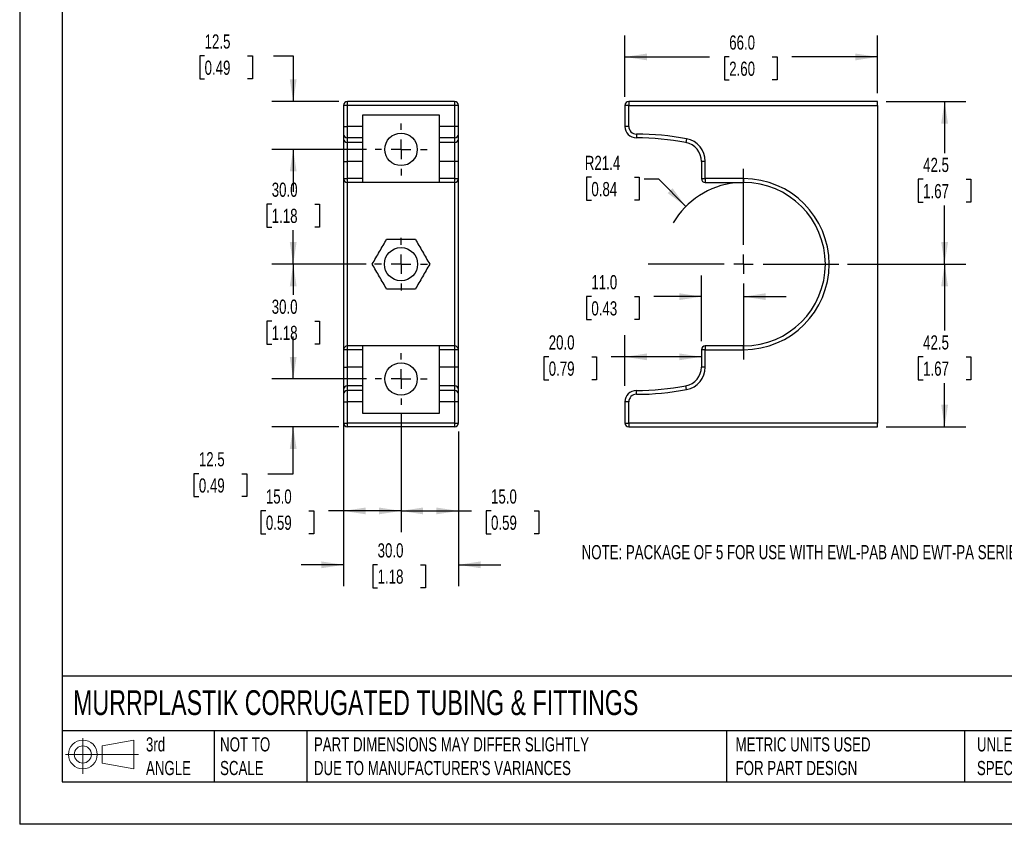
# Model space of a CAD drawing. Header units: millimetres. Extents: x 0 to 495, y 0 to 378.
# Tile 1 of 4: x 0 to 257, y 0 to 210. Entities that reach past the tile are written whole.
import ezdxf

# ---------------------------------------------------------------- set-up
doc = ezdxf.new("R2010")
doc.units = ezdxf.units.MM
doc.header["$LTSCALE"] = 1.75
doc.linetypes.add('CENTERX2', pattern=[20.32, 12.7, -2.54, 2.54, -2.54])
doc.layers.add('CENTER', color=40, linetype='CENTERX2')
doc.layers.add('DIMENSIONS', color=140, linetype='Continuous', lineweight=25)
doc.layers.add('TEXT', color=140, linetype='Continuous', lineweight=25)
doc.styles.add('SLDTEXTSTYLE0', font='TXT', dxfattribs={"width": 0.7})
doc.dimstyles.new('SLDDIMSTYLE0', dxfattribs={"dimtxt": 3.776514, "dimasz": 5.7785, "dimexe": 0, "dimexo": 0.0625, "dimgap": 0.944128, "dimtad": 0, "dimtih": 1, "dimtoh": 1, "dimdec": 1, "dimrnd": 1e-09, "dimzin": 4, "dimdsep": 46, "dimtxsty": 'SLDTEXTSTYLE0', "dimsah": 1, "dimcen": 0.09, "dimadec": 0, "dimazin": 1, "dimtfac": 1, "dimtdec": 1, "dimtmove": 0, "dimatfit": 0, "dimfxl": 0, "dimfrac": 2, "dimtolj": 1, "dimtzin": 12, "dimarcsym": 0})
doc.dimstyles.new('SLDDIMSTYLE1', dxfattribs={"dimtxt": 3.776514, "dimasz": 5.7785, "dimexe": 0, "dimexo": 0.0625, "dimgap": 0.944128, "dimtad": 0, "dimtih": 1, "dimtoh": 1, "dimdec": 1, "dimrnd": 1e-09, "dimzin": 12, "dimdsep": 46, "dimtxsty": 'SLDTEXTSTYLE0', "dimsah": 1, "dimcen": 0.09, "dimadec": 0, "dimazin": 3, "dimtfac": 1, "dimtdec": 1, "dimtmove": 0, "dimatfit": 0, "dimfxl": 0, "dimfrac": 2, "dimtolj": 1, "dimtzin": 12, "dimarcsym": 0})
doc.dimstyles.new('SLDDIMSTYLE2', dxfattribs={"dimtxt": 3.776514, "dimasz": 5.7785, "dimexe": 0, "dimexo": 0.0625, "dimgap": 0.944128, "dimtad": 0, "dimtih": 1, "dimtoh": 1, "dimdec": 1, "dimrnd": 1e-09, "dimzin": 4, "dimdsep": 46, "dimtxsty": 'SLDTEXTSTYLE0', "dimsah": 1, "dimcen": 0.09, "dimadec": 0, "dimazin": 1, "dimtfac": 1, "dimtdec": 1, "dimtofl": 0, "dimtmove": 0, "dimatfit": 3, "dimfxl": 0, "dimfrac": 2, "dimtolj": 1, "dimtzin": 12, "dimarcsym": 0})
doc.dimstyles.new('SLDDIMSTYLE3', dxfattribs={"dimtxt": 3.776514, "dimasz": 5.7785, "dimexe": 0, "dimexo": 0.0625, "dimgap": 0.944128, "dimtad": 0, "dimtih": 1, "dimtoh": 1, "dimdec": 1, "dimrnd": 1e-09, "dimzin": 12, "dimdsep": 46, "dimtxsty": 'SLDTEXTSTYLE0', "dimsah": 1, "dimcen": 0.09, "dimadec": 0, "dimazin": 3, "dimtfac": 1, "dimtdec": 1, "dimtofl": 0, "dimtmove": 0, "dimatfit": 3, "dimfxl": 0, "dimfrac": 2, "dimtolj": 1, "dimtzin": 12, "dimarcsym": 0})
doc.dimstyles.new('SLDDIMSTYLE4', dxfattribs={"dimtxt": 3.776514, "dimasz": 5.7785, "dimexe": 0, "dimexo": 0.0625, "dimgap": 0.944128, "dimtad": 0, "dimtih": 1, "dimtoh": 1, "dimdec": 1, "dimrnd": 1e-09, "dimzin": 12, "dimdsep": 46, "dimtxsty": 'SLDTEXTSTYLE0', "dimsah": 1, "dimcen": 0, "dimadec": 0, "dimazin": 3, "dimtfac": 1, "dimtdec": 1, "dimtofl": 0, "dimtmove": 0, "dimatfit": 3, "dimfxl": 0, "dimfrac": 2, "dimtolj": 1, "dimtzin": 12, "dimarcsym": 0})

# ---------------------------------------------------------------- blocks, each defined once
blk = doc.blocks.new('Block11')
at = {"color": 7, "linetype": 'Continuous', "lineweight": 18}
for p, q in [((4.53, 9.29), (4.53, 0)), ((9.59, 7.29), (17.81, 8.81)), ((17.81, 8.81), (17.81, 1.28)), ((9.59, 2.79), (9.59, 7.29)), ((0, 5.04), (19.03, 5.04)), ((9.59, 2.79), (17.81, 1.28))]:
    blk.add_line(p, q, dxfattribs=at)
for radius in [3.76, 2.25]:
    blk.add_circle((4.53, 5.04), radius, dxfattribs=at)
blk = doc.blocks.new('Block12')
at = {"color": 7, "linetype": 'Continuous'}
blk.add_blockref('Block11', (0, 0), dxfattribs=at)
blk = doc.blocks.new('_D_8')
at = {"layer": 'DIMENSIONS'}
for p, q in [((158.08, 190.08), (158.08, 206.07)), ((224.08, 191.08), (224.08, 206.07)), ((158.08, 200.51), (180.2, 200.51)), ((185.32, 200.51), (184.05, 200.51)), ((184.05, 200.51), (184.05, 194.51)), ((196.54, 200.51), (197.81, 200.51)), ((197.81, 200.51), (197.81, 194.51)), ((224.08, 200.51), (201.66, 200.51)), ((184.05, 194.51), (185.32, 194.51)), ((197.81, 194.51), (196.54, 194.51))]:
    blk.add_line(p, q, dxfattribs=at)
for points in [[(158.08, 200.51), (163.86, 199.62), (163.86, 201.4)], [(224.08, 200.51), (218.3, 201.4), (218.3, 199.62)]]:
    blk.add_solid(points, dxfattribs=at)
at = {"layer": 'DIMENSIONS', "char_height": 3.704, "attachment_point": 1, "style": 'SLDTEXTSTYLE0'}
for s, insert in [('66.0', (185.32, 206.13)), ('2.60', (185.32, 199.28))]:
    blk.add_mtext(s, dxfattribs=dict(at, insert=insert))
blk = doc.blocks.new('_D_9')
at = {"layer": 'DIMENSIONS'}
for p, q in [((149.32, 169.06), (148.06, 169.06)), ((148.06, 169.06), (148.06, 163.06)), ((160.55, 169.06), (161.81, 169.06)), ((161.81, 169.06), (161.81, 163.06)), ((166.91, 168.53), (163.08, 168.53)), ((173.99, 161.45), (166.91, 168.53)), ((148.06, 163.06), (149.32, 163.06)), ((161.81, 163.06), (160.55, 163.06))]:
    blk.add_line(p, q, dxfattribs=at)
blk.add_arc((189.08, 146.36), 21.35, 95.943, 149.5874, dxfattribs=at)
blk.add_solid([(173.99, 161.45), (170.53, 166.17), (169.27, 164.91)], dxfattribs=at)
at = {"layer": 'DIMENSIONS', "char_height": 3.704, "attachment_point": 1, "style": 'SLDTEXTSTYLE0'}
for s, insert in [('R21.4', (147.61, 174.68)), ('0.84', (149.32, 167.83))]:
    blk.add_mtext(s, dxfattribs=dict(at, insert=insert))
blk = doc.blocks.new('_D_10')
at = {"layer": 'DIMENSIONS'}
for p, q in [((178.08, 126.23), (178.08, 143.44)), ((149.32, 137.88), (148.06, 137.88)), ((148.06, 137.88), (148.06, 131.88)), ((160.55, 137.88), (161.81, 137.88)), ((161.81, 137.88), (161.81, 131.88)), ((178.08, 137.88), (165.66, 137.88)), ((189.08, 137.88), (200.2, 137.88)), ((148.06, 131.88), (149.32, 131.88)), ((161.81, 131.88), (160.55, 131.88))]:
    blk.add_line(p, q, dxfattribs=at)
for points in [[(178.08, 137.88), (172.3, 138.77), (172.3, 136.99)], [(189.08, 137.88), (194.86, 136.99), (194.86, 138.77)]]:
    blk.add_solid(points, dxfattribs=at)
at = {"layer": 'DIMENSIONS', "char_height": 3.704, "attachment_point": 1, "style": 'SLDTEXTSTYLE0'}
for s, insert in [('11.0', (149.32, 143.5)), ('0.43', (149.32, 136.66))]:
    blk.add_mtext(s, dxfattribs=dict(at, insert=insert))
blk = doc.blocks.new('_D_11')
at = {"layer": 'DIMENSIONS'}
for p, q in [((138.18, 122.15), (136.91, 122.15)), ((136.91, 122.15), (136.91, 116.15)), ((149.4, 122.15), (150.67, 122.15)), ((150.67, 122.15), (150.67, 116.15)), ((158.08, 122.15), (154.52, 122.15)), ((178.08, 122.15), (158.08, 122.15)), ((136.91, 116.15), (138.18, 116.15)), ((150.67, 116.15), (149.4, 116.15))]:
    blk.add_line(p, q, dxfattribs=at)
for points in [[(158.08, 122.15), (163.86, 121.26), (163.86, 123.04)], [(178.08, 122.15), (172.3, 123.04), (172.3, 121.26)]]:
    blk.add_solid(points, dxfattribs=at)
at = {"layer": 'DIMENSIONS', "char_height": 3.704, "attachment_point": 1, "style": 'SLDTEXTSTYLE0'}
for s, insert in [('20.0', (138.18, 127.77)), ('0.79', (138.18, 120.92))]:
    blk.add_mtext(s, dxfattribs=dict(at, insert=insert))
blk = doc.blocks.new('_D_12')
at = {"layer": 'DIMENSIONS'}
for p, q in [((226.31, 188.86), (247.14, 188.86)), ((241.58, 188.86), (241.58, 175.38)), ((235.97, 168.53), (234.7, 168.53)), ((234.7, 168.53), (234.7, 162.53)), ((247.19, 168.53), (248.46, 168.53)), ((248.46, 168.53), (248.46, 162.53)), ((234.7, 162.53), (235.97, 162.53)), ((248.46, 162.53), (247.19, 162.53)), ((241.58, 146.36), (241.58, 161.68)), ((216.2, 146.36), (247.14, 146.36))]:
    blk.add_line(p, q, dxfattribs=at)
for points in [[(241.58, 188.86), (240.69, 183.08), (242.47, 183.08)], [(241.58, 146.36), (242.47, 152.14), (240.69, 152.14)]]:
    blk.add_solid(points, dxfattribs=at)
at = {"layer": 'DIMENSIONS', "char_height": 3.704, "attachment_point": 1, "style": 'SLDTEXTSTYLE0'}
for s, insert in [('42.5', (235.97, 174.15)), ('1.67', (235.97, 167.3))]:
    blk.add_mtext(s, dxfattribs=dict(at, insert=insert))
blk = doc.blocks.new('_D_13')
at = {"layer": 'DIMENSIONS'}
for p, q in [((216.2, 146.36), (247.14, 146.36)), ((241.58, 146.36), (241.58, 129)), ((235.97, 122.15), (234.7, 122.15)), ((234.7, 122.15), (234.7, 116.15)), ((247.19, 122.15), (248.46, 122.15)), ((248.46, 122.15), (248.46, 116.15)), ((234.7, 116.15), (235.97, 116.15)), ((248.46, 116.15), (247.19, 116.15)), ((241.58, 103.86), (241.58, 115.3)), ((226.31, 103.86), (247.14, 103.86))]:
    blk.add_line(p, q, dxfattribs=at)
for points in [[(241.58, 146.36), (240.69, 140.58), (242.47, 140.58)], [(241.58, 103.86), (242.47, 109.64), (240.69, 109.64)]]:
    blk.add_solid(points, dxfattribs=at)
at = {"layer": 'DIMENSIONS', "char_height": 3.704, "attachment_point": 1, "style": 'SLDTEXTSTYLE0'}
for s, insert in [('42.5', (235.97, 127.77)), ('1.67', (235.97, 120.92))]:
    blk.add_mtext(s, dxfattribs=dict(at, insert=insert))
blk = doc.blocks.new('SW_CENTERMARKSYMBOL_3')
at = {"layer": 'CENTER', "color": 0}
for p, q in [((0, 5.08), (0, 24.89)), ((-5.08, 0), (-24.89, 0)), ((0, 0), (-2.54, 0)), ((0, 0), (0, 2.54)), ((0, 0), (0, -2.54)), ((0, 0), (2.54, 0)), ((5.08, 0), (24.89, 0)), ((0, -5.08), (0, -24.89))]:
    blk.add_line(p, q, dxfattribs=at)
blk = doc.blocks.new('_D_14')
at = {"layer": 'DIMENSIONS'}
for p, q in [((48.3, 200.78), (47.03, 200.78)), ((47.03, 200.78), (47.03, 194.78)), ((59.52, 200.78), (60.79, 200.78)), ((60.79, 200.78), (60.79, 194.78)), ((66.33, 200.78), (71.44, 200.78)), ((71.44, 200.78), (71.44, 188.86)), ((47.03, 194.78), (48.3, 194.78)), ((60.79, 194.78), (59.52, 194.78)), ((83.38, 188.86), (65.89, 188.86)), ((90.59, 176.36), (65.89, 176.36)), ((71.44, 176.36), (71.44, 165.25))]:
    blk.add_line(p, q, dxfattribs=at)
for points in [[(71.44, 188.86), (72.33, 194.64), (70.55, 194.64)], [(71.44, 176.36), (70.55, 170.58), (72.33, 170.58)]]:
    blk.add_solid(points, dxfattribs=at)
at = {"layer": 'DIMENSIONS', "char_height": 3.704, "attachment_point": 1, "style": 'SLDTEXTSTYLE0'}
for s, insert in [('12.5', (48.3, 206.4)), ('0.49', (48.3, 199.55))]:
    blk.add_mtext(s, dxfattribs=dict(at, insert=insert))
blk = doc.blocks.new('_D_15')
at = {"layer": 'DIMENSIONS'}
for p, q in [((90.59, 176.36), (65.89, 176.36)), ((71.44, 176.36), (71.44, 168.9)), ((65.83, 162.05), (64.56, 162.05)), ((64.56, 162.05), (64.56, 156.05)), ((77.05, 162.05), (78.32, 162.05)), ((78.32, 162.05), (78.32, 156.05)), ((64.56, 156.05), (65.83, 156.05)), ((71.44, 146.36), (71.44, 155.21)), ((78.32, 156.05), (77.05, 156.05)), ((90.49, 146.36), (65.89, 146.36))]:
    blk.add_line(p, q, dxfattribs=at)
for points in [[(71.44, 176.36), (70.55, 170.58), (72.33, 170.58)], [(71.44, 146.36), (72.33, 152.14), (70.55, 152.14)]]:
    blk.add_solid(points, dxfattribs=at)
at = {"layer": 'DIMENSIONS', "char_height": 3.704, "attachment_point": 1, "style": 'SLDTEXTSTYLE0'}
for s, insert in [('30.0', (65.83, 167.67)), ('1.18', (65.83, 160.83))]:
    blk.add_mtext(s, dxfattribs=dict(at, insert=insert))
blk = doc.blocks.new('_D_16')
at = {"layer": 'DIMENSIONS'}
for p, q in [((90.49, 146.36), (65.89, 146.36)), ((71.44, 146.36), (71.44, 138.32)), ((65.83, 131.48), (64.56, 131.48)), ((64.56, 131.48), (64.56, 125.47)), ((77.05, 131.48), (78.32, 131.48)), ((78.32, 131.48), (78.32, 125.47)), ((64.56, 125.47), (65.83, 125.47)), ((71.44, 116.36), (71.44, 124.63)), ((78.32, 125.47), (77.05, 125.47)), ((90.59, 116.36), (65.89, 116.36))]:
    blk.add_line(p, q, dxfattribs=at)
for points in [[(71.44, 146.36), (70.55, 140.58), (72.33, 140.58)], [(71.44, 116.36), (72.33, 122.14), (70.55, 122.14)]]:
    blk.add_solid(points, dxfattribs=at)
at = {"layer": 'DIMENSIONS', "char_height": 3.704, "attachment_point": 1, "style": 'SLDTEXTSTYLE0'}
for s, insert in [('30.0', (65.83, 137.1)), ('1.18', (65.83, 130.25))]:
    blk.add_mtext(s, dxfattribs=dict(at, insert=insert))
blk = doc.blocks.new('_D_17')
at = {"layer": 'DIMENSIONS'}
for p, q in [((71.44, 116.36), (71.44, 127.47)), ((90.59, 116.36), (65.89, 116.36)), ((83.38, 103.86), (65.89, 103.86)), ((71.44, 91.62), (71.44, 103.86)), ((46.8, 91.62), (45.53, 91.62)), ((45.53, 91.62), (45.53, 85.62)), ((58.02, 91.62), (59.29, 91.62)), ((59.29, 91.62), (59.29, 85.62)), ((64.83, 91.62), (71.44, 91.62)), ((45.53, 85.62), (46.8, 85.62)), ((59.29, 85.62), (58.02, 85.62))]:
    blk.add_line(p, q, dxfattribs=at)
for points in [[(71.44, 116.36), (72.33, 122.14), (70.55, 122.14)], [(71.44, 103.86), (70.55, 98.08), (72.33, 98.08)]]:
    blk.add_solid(points, dxfattribs=at)
at = {"layer": 'DIMENSIONS', "char_height": 3.704, "attachment_point": 1, "style": 'SLDTEXTSTYLE0'}
for s, insert in [('12.5', (46.8, 97.24)), ('0.49', (46.8, 90.39))]:
    blk.add_mtext(s, dxfattribs=dict(at, insert=insert))
blk = doc.blocks.new('_D_18')
at = {"layer": 'DIMENSIONS'}
for p, q in [((99.6, 107.35), (99.6, 76.34)), ((84.6, 102.64), (84.6, 76.34)), ((64.3, 81.89), (63.03, 81.89)), ((63.03, 81.89), (63.03, 75.89)), ((75.52, 81.89), (76.79, 81.89)), ((76.79, 81.89), (76.79, 75.89)), ((84.6, 81.89), (80.64, 81.89)), ((99.6, 81.89), (84.6, 81.89)), ((63.03, 75.89), (64.3, 75.89)), ((76.79, 75.89), (75.52, 75.89))]:
    blk.add_line(p, q, dxfattribs=at)
for points in [[(84.6, 81.89), (90.38, 81), (90.38, 82.78)], [(99.6, 81.89), (93.82, 82.78), (93.82, 81)]]:
    blk.add_solid(points, dxfattribs=at)
at = {"layer": 'DIMENSIONS', "char_height": 3.704, "attachment_point": 1, "style": 'SLDTEXTSTYLE0'}
for s, insert in [('15.0', (64.3, 87.51)), ('0.59', (64.3, 80.66))]:
    blk.add_mtext(s, dxfattribs=dict(at, insert=insert))
blk = doc.blocks.new('_D_19')
at = {"layer": 'DIMENSIONS'}
for p, q in [((99.6, 107.35), (99.6, 76.34)), ((114.6, 102.64), (114.6, 76.34)), ((99.6, 81.89), (114.6, 81.89)), ((114.6, 81.89), (118, 81.89)), ((123.11, 81.89), (121.85, 81.89)), ((121.85, 81.89), (121.85, 75.89)), ((134.34, 81.89), (135.6, 81.89)), ((135.6, 81.89), (135.6, 75.89)), ((121.85, 75.89), (123.11, 75.89)), ((135.6, 75.89), (134.34, 75.89))]:
    blk.add_line(p, q, dxfattribs=at)
for points in [[(99.6, 81.89), (105.38, 81), (105.38, 82.78)], [(114.6, 81.89), (108.82, 82.78), (108.82, 81)]]:
    blk.add_solid(points, dxfattribs=at)
at = {"layer": 'DIMENSIONS', "char_height": 3.704, "attachment_point": 1, "style": 'SLDTEXTSTYLE0'}
for s, insert in [('15.0', (123.11, 87.51)), ('0.59', (123.11, 80.66))]:
    blk.add_mtext(s, dxfattribs=dict(at, insert=insert))
blk = doc.blocks.new('_D_20')
at = {"layer": 'DIMENSIONS'}
for p, q in [((84.6, 110.14), (84.6, 62.25)), ((114.6, 102.64), (114.6, 62.25)), ((84.6, 67.81), (73.49, 67.81)), ((93.49, 67.81), (92.22, 67.81)), ((92.22, 67.81), (92.22, 61.8)), ((104.71, 67.81), (105.98, 67.81)), ((105.98, 67.81), (105.98, 61.8)), ((114.6, 67.81), (125.71, 67.81)), ((92.22, 61.8), (93.49, 61.8)), ((105.98, 61.8), (104.71, 61.8))]:
    blk.add_line(p, q, dxfattribs=at)
for points in [[(84.6, 67.81), (78.82, 68.69), (78.82, 66.92)], [(114.6, 67.81), (120.38, 66.92), (120.38, 68.69)]]:
    blk.add_solid(points, dxfattribs=at)
at = {"layer": 'DIMENSIONS', "char_height": 3.704, "attachment_point": 1, "style": 'SLDTEXTSTYLE0'}
for s, insert in [('30.0', (93.49, 73.43)), ('1.18', (93.49, 66.58))]:
    blk.add_mtext(s, dxfattribs=dict(at, insert=insert))
blk = doc.blocks.new('SW_CENTERMARKSYMBOL_4')
at = {"layer": 'CENTER', "color": 0}
for p, q in [((0, 5.08), (0, 6.79)), ((-5.08, 0), (-6.79, 0)), ((0, 0), (-2.54, 0)), ((0, 0), (0, 2.54)), ((0, 0), (0, -2.54)), ((0, 0), (2.54, 0)), ((5.08, 0), (6.79, 0)), ((0, -5.08), (0, -6.79))]:
    blk.add_line(p, q, dxfattribs=at)
blk = doc.blocks.new('SW_CENTERMARKSYMBOL_5')
at = {"layer": 'CENTER', "color": 0}
for p, q in [((0, 5.08), (0, 6.79)), ((-5.08, 0), (-6.79, 0)), ((0, 0), (-2.54, 0)), ((0, 0), (0, 2.54)), ((0, 0), (0, -2.54)), ((0, 0), (2.54, 0)), ((5.08, 0), (6.79, 0)), ((0, -5.08), (0, -6.79))]:
    blk.add_line(p, q, dxfattribs=at)
blk = doc.blocks.new('SW_CENTERMARKSYMBOL_6')
at = {"layer": 'CENTER', "color": 0}
for p, q in [((0, 5.08), (0, 6.89)), ((-5.08, 0), (-6.89, 0)), ((0, 0), (-2.54, 0)), ((0, 0), (0, 2.54)), ((0, 0), (0, -2.54)), ((0, 0), (2.54, 0)), ((5.08, 0), (6.89, 0)), ((0, -5.08), (0, -6.89))]:
    blk.add_line(p, q, dxfattribs=at)

msp = doc.modelspace()

# ---------------------------------------------------------------- linework, layer by layer
at = {"color": 7, "linetype": 'Continuous'}
for p in [(0, 377.83), (488.95, 0)]:
    msp.add_line(p, (0, 0), dxfattribs=at)
for p, q in [((84.6, 187.86), (84.6, 182.36)), ((85.6, 187.86), (84.6, 187.86)), ((85.6, 187.86), (85.6, 188.86)), ((113.6, 188.86), (85.6, 188.86)), ((85.6, 182.36), (85.6, 187.86)), ((113.6, 187.86), (85.6, 187.86)), ((113.6, 188.86), (113.6, 187.86)), ((113.6, 187.86), (113.6, 182.36)), ((114.6, 187.86), (113.6, 187.86)), ((114.6, 182.36), (114.6, 187.86)), ((158.08, 187.86), (158.08, 182.36)), ((159.08, 187.86), (158.08, 187.86)), ((159.08, 188.86), (159.08, 187.86)), ((224.08, 188.86), (159.08, 188.86)), ((159.08, 182.36), (159.08, 187.86)), ((159.08, 187.86), (224.08, 187.86)), ((224.08, 187.86), (224.08, 188.86)), ((224.08, 187.86), (224.08, 104.86)), ((89.6, 185.36), (109.6, 185.36)), ((89.6, 182.36), (89.6, 185.36)), ((109.6, 185.36), (109.6, 182.36)), ((84.6, 182.36), (84.6, 180.36)), ((84.6, 182.36), (85.6, 182.36)), ((84.6, 180.36), (84.6, 179.12)), ((85.6, 179.36), (85.6, 182.36)), ((89.6, 182.36), (85.6, 182.36)), ((89.6, 179.36), (89.6, 182.36)), ((113.6, 182.36), (109.6, 182.36)), ((109.6, 182.36), (109.6, 179.36)), ((113.6, 182.36), (113.6, 179.36)), ((114.6, 182.36), (113.6, 182.36)), ((114.6, 180.36), (114.6, 182.36)), ((114.6, 179.12), (114.6, 180.36)), ((159.08, 182.36), (158.08, 182.36)), ((161.08, 180.36), (161.08, 179.36)), ((84.6, 179.12), (84.6, 173.22)), ((89.6, 179.36), (85.6, 179.36)), ((85.6, 178.13), (85.6, 179.36)), ((89.6, 178.13), (85.6, 178.13)), ((85.6, 173.22), (85.6, 178.13)), ((89.6, 178.13), (89.6, 179.36)), ((89.6, 173.22), (89.6, 178.13)), ((113.6, 179.36), (109.6, 179.36)), ((109.6, 179.36), (109.6, 178.13)), ((113.6, 178.13), (109.6, 178.13)), ((109.6, 178.13), (109.6, 173.22)), ((113.6, 179.36), (113.6, 178.13)), ((113.6, 178.13), (113.6, 173.22)), ((114.6, 173.22), (114.6, 179.12)), ((174.21, 179.12), (174.02, 178.13)), ((84.6, 173.22), (85.6, 173.22)), ((84.6, 173.22), (84.6, 168.71)), ((89.6, 173.22), (85.6, 173.22)), ((85.6, 168.71), (85.6, 173.22)), ((89.6, 168.71), (89.6, 173.22)), ((113.6, 173.22), (109.6, 173.22)), ((109.6, 173.22), (109.6, 168.71)), ((114.6, 173.22), (113.6, 173.22)), ((113.6, 173.22), (113.6, 168.71)), ((114.6, 168.71), (114.6, 173.22)), ((178.08, 173.22), (178.08, 168.71)), ((179.08, 173.22), (178.08, 173.22)), ((179.08, 168.71), (179.08, 173.22)), ((84.6, 168.71), (85.6, 168.71)), ((84.6, 168.71), (84.6, 124.01)), ((85.6, 167.71), (85.6, 168.71)), ((89.6, 168.71), (85.6, 168.71)), ((89.6, 167.71), (85.6, 167.71)), ((85.6, 125.01), (85.6, 167.71)), ((89.6, 167.71), (89.6, 168.71)), ((109.6, 167.71), (89.6, 167.71)), ((113.6, 168.71), (109.6, 168.71)), ((109.6, 168.71), (109.6, 167.71)), ((113.6, 167.71), (109.6, 167.71)), ((113.6, 168.71), (113.6, 167.71)), ((113.6, 168.71), (114.6, 168.71)), ((113.6, 167.71), (113.6, 125.01)), ((114.6, 124.01), (114.6, 168.71)), ((178.08, 168.71), (179.08, 168.71)), ((189.08, 168.71), (179.08, 168.71)), ((179.08, 168.71), (179.08, 167.71)), ((179.08, 167.71), (189.08, 167.71)), ((189.08, 168.71), (189.08, 167.71)), ((95.85, 152.86), (103.35, 152.86)), ((103.35, 139.86), (95.85, 139.86)), ((85.6, 124.01), (84.6, 124.01)), ((84.6, 124.01), (84.6, 119.49)), ((85.6, 124.01), (85.6, 125.01)), ((89.6, 125.01), (85.6, 125.01)), ((85.6, 119.49), (85.6, 124.01)), ((89.6, 124.01), (85.6, 124.01)), ((89.6, 124.01), (89.6, 125.01)), ((109.6, 125.01), (89.6, 125.01)), ((89.6, 119.49), (89.6, 124.01)), ((113.6, 125.01), (109.6, 125.01)), ((109.6, 125.01), (109.6, 124.01)), ((113.6, 124.01), (109.6, 124.01)), ((109.6, 124.01), (109.6, 119.49)), ((113.6, 125.01), (113.6, 124.01)), ((113.6, 124.01), (113.6, 119.49)), ((114.6, 124.01), (113.6, 124.01)), ((114.6, 119.49), (114.6, 124.01)), ((178.08, 124.01), (178.08, 119.49)), ((179.08, 124.01), (178.08, 124.01)), ((189.08, 125.01), (179.08, 125.01)), ((179.08, 125.01), (179.08, 124.01)), ((179.08, 119.49), (179.08, 124.01)), ((179.08, 124.01), (189.08, 124.01)), ((189.08, 124.01), (189.08, 125.01)), ((84.6, 119.49), (85.6, 119.49)), ((84.6, 119.49), (84.6, 113.6)), ((85.6, 114.58), (85.6, 119.49)), ((89.6, 119.49), (85.6, 119.49)), ((89.6, 114.58), (89.6, 119.49)), ((113.6, 119.49), (109.6, 119.49)), ((109.6, 119.49), (109.6, 114.58)), ((113.6, 119.49), (113.6, 114.58)), ((114.6, 119.49), (113.6, 119.49)), ((114.6, 113.6), (114.6, 119.49)), ((179.08, 119.49), (178.08, 119.49)), ((84.6, 113.6), (84.6, 112.36)), ((85.6, 113.36), (85.6, 114.58)), ((89.6, 114.58), (85.6, 114.58)), ((85.6, 110.36), (85.6, 113.36)), ((89.6, 113.36), (85.6, 113.36)), ((89.6, 113.36), (89.6, 114.58)), ((89.6, 110.36), (89.6, 113.36)), ((113.6, 114.58), (109.6, 114.58)), ((109.6, 114.58), (109.6, 113.36)), ((113.6, 113.36), (109.6, 113.36)), ((109.6, 113.36), (109.6, 110.36)), ((113.6, 114.58), (113.6, 113.36)), ((113.6, 113.36), (113.6, 110.36)), ((114.6, 112.36), (114.6, 113.6)), ((161.08, 112.36), (161.08, 113.36)), ((174.21, 113.6), (174.02, 114.58)), ((84.6, 112.36), (84.6, 110.36)), ((114.6, 110.36), (114.6, 112.36)), ((84.6, 110.36), (84.6, 104.86)), ((84.6, 110.36), (85.6, 110.36)), ((85.6, 104.86), (85.6, 110.36)), ((89.6, 110.36), (85.6, 110.36)), ((89.6, 107.36), (89.6, 110.36)), ((113.6, 110.36), (109.6, 110.36)), ((109.6, 110.36), (109.6, 107.36)), ((113.6, 110.36), (113.6, 104.86)), ((114.6, 110.36), (113.6, 110.36)), ((114.6, 104.86), (114.6, 110.36)), ((158.08, 110.36), (158.08, 104.86)), ((159.08, 110.36), (158.08, 110.36)), ((159.08, 104.86), (159.08, 110.36)), ((109.6, 107.36), (89.6, 107.36)), ((84.6, 104.86), (85.6, 104.86)), ((85.6, 103.86), (85.6, 104.86)), ((113.6, 104.86), (85.6, 104.86)), ((113.6, 103.86), (85.6, 103.86)), ((113.6, 104.86), (113.6, 103.86)), ((113.6, 104.86), (114.6, 104.86)), ((158.08, 104.86), (159.08, 104.86)), ((159.08, 104.86), (159.08, 103.86)), ((224.08, 104.86), (159.08, 104.86)), ((159.08, 103.86), (224.08, 103.86)), ((224.08, 103.86), (224.08, 104.86))]:
    msp.add_line(p, q)
for centre, radius in [((99.6, 176.36), 4.25), ((99.6, 146.36), 4.35), ((99.6, 116.36), 4.25)]:
    msp.add_circle(centre, radius)
for centre, radius, start, end in [((85.6, 187.86), 1, 90, 180), ((113.6, 187.86), 1, 0, 90), ((159.08, 187.86), 1, 90, 180), ((85.6, 180.36), 1, 180, 270), ((113.6, 180.36), 1, 270, 0), ((161.08, 182.36), 3, 180, 270), ((161.08, 182.36), 2, 180, 270), ((161.08, 110.36), 70, 79.1931, 90), ((85.59, 179.13), 0.991, 180.5172, 270.508), ((113.61, 179.13), 0.991, 269.492, 359.4828), ((161.08, 110.36), 69, 79.1931, 90), ((173.08, 173.22), 5, 0, 79.1931), ((173.08, 173.22), 6, 0, 79.1931), ((85.6, 168.71), 1, 180, 270), ((113.6, 168.71), 1, 270, 0), ((179.08, 168.71), 1, 180, 270), ((189.08, 146.36), 22.35, 270, 90), ((189.08, 146.36), 21.35, 270, 90), ((85.6, 124.01), 1, 90, 180), ((113.6, 124.01), 1, 0, 90), ((179.08, 124.01), 1, 90, 180), ((173.08, 119.49), 5, 280.8069, 0), ((173.08, 119.49), 6, 280.8069, 0), ((85.59, 113.59), 0.991, 89.492, 179.4828), ((85.6, 112.36), 1, 90, 180), ((113.61, 113.59), 0.991, 0.5172, 90.508), ((113.6, 112.36), 1, 0, 90), ((161.08, 110.36), 3, 90, 180), ((161.08, 182.36), 69, 270, 280.8069), ((161.08, 182.36), 70, 270, 280.8069), ((161.08, 110.36), 2, 90, 180), ((85.6, 104.86), 1, 180, 270), ((113.6, 104.86), 1, 270, 0), ((159.08, 104.86), 1, 180, 270)]:
    msp.add_arc(centre, radius, start, end)
for points in [[(92.09, 146.36), (92.73, 147.45), (93.36, 148.56), (94.62, 150.74), (95.24, 151.81), (95.85, 152.86)], [(103.35, 152.86), (103.95, 151.81), (104.58, 150.74), (105.83, 148.56), (106.47, 147.45), (107.1, 146.36)], [(95.85, 139.86), (95.24, 140.9), (94.62, 141.98), (93.36, 144.16), (92.73, 145.26), (92.09, 146.36)], [(107.1, 146.36), (106.47, 145.26), (105.83, 144.16), (104.58, 141.98), (103.95, 140.9), (103.35, 139.86)]]:
    msp.add_open_spline(points, degree=3, knots=[0, 0, 0, 0, 0.5, 0.5, 1, 1, 1, 1])
at = {"layer": 'DIMENSIONS'}
msp.add_line((158.08, 114.53), (158.08, 127.8), dxfattribs=at)
at = {"layer": 'TEXT'}
for p, q in [((11.11, 366.71), (11.11, 11.11)), ((477.84, 38.72), (11.11, 38.72)), ((477.84, 24.45), (11.11, 24.45)), ((50.83, 24.45), (50.83, 11.11)), ((74.97, 24.45), (74.97, 11.11)), ((184.6, 24.45), (184.6, 11.11)), ((246.75, 24.45), (246.75, 11.11)), ((11.11, 11.11), (477.84, 11.11))]:
    msp.add_line(p, q, dxfattribs=at)

# ---------------------------------------------------------------- block references
at = {"layer": 'CENTER'}
for name, p in [('SW_CENTERMARKSYMBOL_4', (99.6, 176.36)), ('SW_CENTERMARKSYMBOL_3', (189.08, 146.36)), ('SW_CENTERMARKSYMBOL_6', (99.6, 146.36)), ('SW_CENTERMARKSYMBOL_5', (99.6, 116.36))]:
    msp.add_blockref(name, p, dxfattribs=at)
at = {"layer": 'TEXT'}
msp.add_blockref('Block12', (11.97, 13.22), dxfattribs=at)

# ---------------------------------------------------------------- texts
at = {"layer": 'DIMENSIONS', "insert": (146.78, 72.97), "char_height": 3.7042, "attachment_point": 1, "style": 'SLDTEXTSTYLE0'}
msp.add_mtext('NOTE: PACKAGE OF 5 FOR USE WITH EWL-PAB AND EWT-PA SERIES TUBINGS', dxfattribs=at)
at = {"layer": 'TEXT', "attachment_point": 1, "style": 'SLDTEXTSTYLE0'}
for s, insert, char_height in [('MURRPLASTIK CORRUGATED TUBING & FITTINGS', (13.94, 35.04), 6.4823), ('3rd^JANGLE', (32.99, 22.74), 3.704), ('NOT TO^JSCALE', (52.34, 22.74), 3.7042), ("PART DIMENSIONS MAY DIFFER SLIGHTLY ^JDUE TO MANUFACTURER'S VARIANCES", (76.85, 22.74), 3.7042), ('METRIC UNITS USED ^JFOR PART DESIGN', (186.99, 22.74), 3.7042), ('UNLESS OTHERWISE ^JSPECIFIED UNITS ARE:', (250.02, 22.74), 3.7042)]:
    msp.add_mtext(s, dxfattribs=dict(at, insert=insert, char_height=char_height))

# ---------------------------------------------------------------- dimensions: what is measured, and where the dimension line sits
at = {"layer": 'DIMENSIONS'}
for base, p1, p2, angle, dimstyle, picture, middle in [((71.44, 188.86), (92.81, 176.36), (85.6, 188.86), 90, 'SLDDIMSTYLE1', '_D_14', (71.44, 200.78)), ((241.58, 188.86), (213.97, 146.36), (224.08, 188.86), 90, 'SLDDIMSTYLE3', '_D_12', (241.58, 168.53)), ((71.44, 146.36), (92.81, 176.36), (92.71, 146.36), 90, 'SLDDIMSTYLE2', '_D_15', (71.44, 162.05)), ((71.44, 116.36), (92.71, 146.36), (92.81, 116.36), 90, 'SLDDIMSTYLE2', '_D_16', (71.44, 131.48)), ((241.58, 103.86), (213.97, 146.36), (224.08, 103.86), 90, 'SLDDIMSTYLE3', '_D_13', (241.58, 122.15)), ((71.44, 103.86), (92.81, 116.36), (85.6, 103.86), 90, 'SLDDIMSTYLE1', '_D_17', (71.44, 91.62)), ((114.6, 67.81), (84.6, 112.36), (114.6, 104.86), 0, 'SLDDIMSTYLE0', '_D_20', (99.1, 67.81)), ((84.6, 81.89), (99.6, 109.57), (84.6, 104.86), 0, 'SLDDIMSTYLE2', '_D_18', (69.91, 81.89)), ((114.6, 81.89), (99.6, 109.57), (114.6, 104.86), 0, 'SLDDIMSTYLE2', '_D_19', (128.73, 81.89))]:
    dim = msp.add_linear_dim(base=base, p1=p1, p2=p2, angle=angle, dimstyle=dimstyle, dxfattribs=at)
    dim.commit()
    dim.dimension.update_dxf_attribs({"geometry": picture, "text_midpoint": middle, "dimtype": 160})
for base, p1, p2, dimstyle, picture, middle in [((158.08, 200.51), (224.08, 188.86), (158.08, 187.86), 'SLDDIMSTYLE2', '_D_8', (190.93, 200.51)), ((178.08, 137.88), (189.08, 121.47), (178.08, 124.01), 'SLDDIMSTYLE0', '_D_10', (154.93, 137.88)), ((158.08, 122.15), (178.08, 124.01), (158.08, 104.86), 'SLDDIMSTYLE2', '_D_11', (143.79, 122.15))]:
    dim = msp.add_linear_dim(base=base, p1=p1, p2=p2, dimstyle=dimstyle, dxfattribs=at)
    dim.commit()
    dim.dimension.update_dxf_attribs({"geometry": picture, "text_midpoint": middle, "dimtype": 160})
dim = msp.add_radius_dim(center=(189.0826, 146.358), mpoint=(173.9859, 161.4547), dimstyle='SLDDIMSTYLE4', dxfattribs=at)
dim.commit()
dim.dimension.update_dxf_attribs({"geometry": '_D_9', "text_midpoint": (154.9345, 168.5306), "dimtype": 164})

doc.saveas('drawing.dxf')
